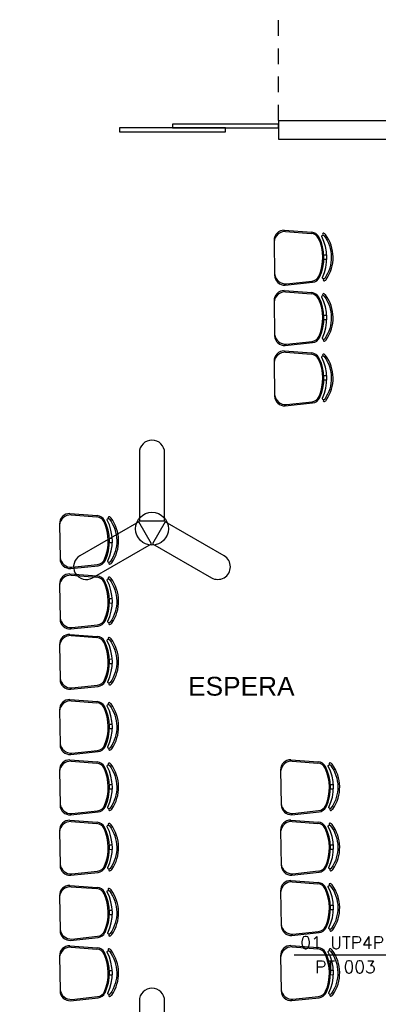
# Model space of a CAD drawing. Extents: x 116.9 to 167.9, y -246.1 to -216.8.
# Tile 8 of 13: x 147.2 to 150.1, y -234.4 to -226.6. Entities that reach past the tile are written whole.
import ezdxf
from ezdxf.enums import TextEntityAlignment as Align

# ---------------------------------------------------------------- set-up
doc = ezdxf.new("R2010")
doc.units = 0
doc.header["$MEASUREMENT"] = 0
doc.linetypes.add('HIDDEN', pattern=[0.375, 0.25, -0.125])
doc.layers.get('0').update_dxf_attribs({"linetype": 'CONTINUOUS'})
for name, color, linetype in [('ARQ_TXT_AMB', 4, 'CONTINUOUS'), ('paredes1', 8, 'CONTINUOUS'), ('TEXTO', 4, 'CONTINUOUS')]:
    doc.layers.add(name, color=color, linetype=linetype)
doc.styles.add('ROMANS', font='romans')
doc.styles.add('Texto Cota', font='ARIAL.TTF')

# ---------------------------------------------------------------- blocks, each defined once
blk = doc.blocks.new('AREA')
at = {"style": 'Texto Cota'}
for tag, p in [('AREAS:COMODO', (0, 1.75)), ('AREAS:VALOR', (0, -1.25))]:
    blk.add_attdef(tag, text='', height=2, dxfattribs=at).set_placement(p, align=Align.MIDDLE_CENTER)
blk = doc.blocks.new('*U31')
blk.add_lwpolyline([(-0.1011, -0.3219), (0.1011, -0.3219), (0.1011, 0.2208, 1), (-0.1011, 0.2208), (-0.1011, -0.3219)], format="xyb")

msp = doc.modelspace()

# ---------------------------------------------------------------- linework, layer by layer
at = {"layer": 'paredes1'}
for p, q in [((149.2655, -227.3612), (155.2732, -227.3612)), ((149.2655, -227.3612), (149.2655, -227.5112)), ((149.2655, -227.5112), (150.8532, -227.5112))]:
    msp.add_line(p, q, dxfattribs=at)
at = {"layer": 'paredes1', "linetype": 'ByBlock'}
for p, q in [((149.3112, -228.2363), (149.5302, -228.2525)), ((149.3214, -228.2466), (149.5263, -228.2624)), ((149.2289, -228.3175), (149.2333, -228.5961)), ((149.6268, -228.4331), (149.6503, -228.4327)), ((149.6274, -228.4681), (149.6509, -228.4677)), ((149.3181, -228.6747), (149.5364, -228.6516)), ((149.3279, -228.6641), (149.5322, -228.6419)), ((149.3112, -228.7178), (149.5302, -228.734)), ((149.3214, -228.7281), (149.5263, -228.7439)), ((149.2289, -228.799), (149.2333, -229.0776)), ((149.6268, -228.9146), (149.6503, -228.9142)), ((149.6274, -228.9496), (149.6509, -228.9492)), ((149.3181, -229.1562), (149.5364, -229.1331)), ((149.3279, -229.1456), (149.5322, -229.1234)), ((149.3112, -229.1993), (149.5302, -229.2155)), ((149.3214, -229.2096), (149.5263, -229.2254)), ((149.2289, -229.2805), (149.2333, -229.5591)), ((149.6268, -229.3961), (149.6503, -229.3957)), ((149.6274, -229.4311), (149.6509, -229.4307)), ((149.3181, -229.6377), (149.5364, -229.6146)), ((149.3279, -229.6271), (149.5322, -229.6049)), ((147.5981, -230.4968), (147.8171, -230.513)), ((147.6083, -230.5071), (147.8132, -230.5229)), ((147.5158, -230.5781), (147.5202, -230.8566)), ((147.9137, -230.6936), (147.9372, -230.6932)), ((147.9143, -230.7286), (147.9378, -230.7282)), ((147.605, -230.9352), (147.8233, -230.9122)), ((147.6148, -230.9246), (147.8191, -230.9024)), ((147.5981, -230.9783), (147.8171, -230.9945)), ((147.6083, -230.9886), (147.8132, -231.0044)), ((147.5158, -231.0596), (147.5202, -231.3381)), ((147.9137, -231.1751), (147.9372, -231.1748)), ((147.9143, -231.2101), (147.9378, -231.2097)), ((147.605, -231.4167), (147.8233, -231.3937)), ((147.6148, -231.4061), (147.8191, -231.3839)), ((147.5981, -231.4598), (147.8171, -231.476)), ((147.6083, -231.4701), (147.8132, -231.4859)), ((147.5158, -231.5411), (147.5202, -231.8196)), ((147.9137, -231.6566), (147.9372, -231.6563)), ((147.9143, -231.6916), (147.9378, -231.6912)), ((147.605, -231.8982), (147.8233, -231.8752)), ((147.6148, -231.8876), (147.8191, -231.8654)), ((147.5981, -231.98), (147.8171, -231.9962)), ((147.5158, -232.0612), (147.5202, -232.3398)), ((147.6083, -231.9903), (147.8132, -232.0061)), ((147.9137, -232.1768), (147.9372, -232.1764)), ((147.9143, -232.2118), (147.9378, -232.2114)), ((147.605, -232.4184), (147.8233, -232.3953)), ((147.6148, -232.4078), (147.8191, -232.3856)), ((147.5981, -232.4615), (147.8171, -232.4777)), ((147.6083, -232.4718), (147.8132, -232.4876)), ((149.3637, -232.4604), (149.5826, -232.4766)), ((149.3738, -232.4707), (149.5787, -232.4865)), ((147.5158, -232.5427), (147.5202, -232.8213)), ((149.2813, -232.5416), (149.2857, -232.8202)), ((147.9137, -232.6583), (147.9372, -232.6579)), ((147.9143, -232.6933), (147.9378, -232.6929)), ((149.6793, -232.6572), (149.7028, -232.6568)), ((149.6798, -232.6922), (149.7033, -232.6918)), ((147.605, -232.8999), (147.8233, -232.8768)), ((147.6148, -232.8893), (147.8191, -232.8671)), ((149.3705, -232.8988), (149.5889, -232.8757)), ((149.3804, -232.8881), (149.5847, -232.8659)), ((147.5981, -232.943), (147.8171, -232.9592)), ((147.6083, -232.9533), (147.8132, -232.9691)), ((149.3637, -232.9419), (149.5826, -232.9581)), ((149.3738, -232.9522), (149.5787, -232.968)), ((147.5158, -233.0242), (147.5202, -233.3028)), ((149.2813, -233.0231), (149.2857, -233.3017)), ((147.9137, -233.1398), (147.9372, -233.1394)), ((149.6793, -233.1387), (149.7028, -233.1383)), ((147.9143, -233.1748), (147.9378, -233.1744)), ((149.6798, -233.1737), (149.7033, -233.1733)), ((147.605, -233.3814), (147.8233, -233.3583)), ((147.6148, -233.3708), (147.8191, -233.3486)), ((149.3705, -233.3803), (149.5889, -233.3572)), ((149.3804, -233.3696), (149.5847, -233.3474)), ((147.598, -233.4623), (147.817, -233.4784)), ((147.6082, -233.4726), (147.8131, -233.4883)), ((149.3637, -233.4234), (149.5826, -233.4396)), ((149.3738, -233.4337), (149.5787, -233.4495)), ((147.5157, -233.5435), (147.5201, -233.822)), ((149.2813, -233.5046), (149.2857, -233.7832)), ((149.6793, -233.6202), (149.7028, -233.6198)), ((147.9136, -233.659), (147.9371, -233.6587)), ((147.9142, -233.694), (147.9377, -233.6937)), ((149.6798, -233.6552), (149.7033, -233.6548)), ((147.6147, -233.89), (147.819, -233.8678)), ((149.3705, -233.8618), (149.5889, -233.8387)), ((149.3804, -233.8511), (149.5847, -233.8289)), ((147.598, -233.9438), (147.817, -233.9599)), ((147.6049, -233.9006), (147.8232, -233.8776)), ((149.3636, -233.9427), (149.5825, -233.9588)), ((147.5157, -234.025), (147.5201, -234.3035)), ((147.6082, -233.9541), (147.8131, -233.9698)), ((149.2812, -234.0239), (149.2856, -234.3024)), ((149.3737, -233.953), (149.5786, -233.9687)), ((147.9136, -234.1405), (147.9371, -234.1402)), ((147.9142, -234.1755), (147.9377, -234.1752)), ((149.6792, -234.1394), (149.7027, -234.1391)), ((149.6797, -234.1744), (149.7032, -234.1741)), ((147.6049, -234.3821), (147.8232, -234.3591)), ((147.6147, -234.3715), (147.819, -234.3493)), ((149.3704, -234.381), (149.5888, -234.358)), ((149.3803, -234.3704), (149.5846, -234.3482))]:
    msp.add_line(p, q, dxfattribs=at)
at = {"layer": 'paredes1', "linetype": 'HIDDEN', "ltscale": 0.5}
msp.add_lwpolyline([(149.2655, -227.3612), (149.2655, -225.8612), (130.7248, -225.8612)], dxfattribs=at)
at = {"layer": 'paredes1', "linetype": 'ByBlock'}
for points in [[(147.9943, -227.4512), (148.8418, -227.4512), (148.8418, -227.4212), (147.9943, -227.4212)], [(148.418, -227.4212), (149.2655, -227.4212), (149.2655, -227.3912), (148.418, -227.3912)]]:
    msp.add_lwpolyline(points, close=True, dxfattribs=at)
for points in [[(149.6148, -228.6139, 0.237888), (149.6097, -228.2878, -0.605717), (149.6236, -228.2768, -0.122717), (149.6284, -228.2805, -0.323529), (149.6337, -228.6205, -0.122717), (149.6291, -228.6244, -0.605717)], [(149.6148, -229.0954, 0.237888), (149.6097, -228.7693, -0.605717), (149.6236, -228.7583, -0.122717), (149.6284, -228.762, -0.323529), (149.6337, -229.102, -0.122717), (149.6291, -229.1059, -0.605717)], [(149.6148, -229.5769, 0.237888), (149.6097, -229.2508, -0.605717), (149.6236, -229.2398, -0.122717), (149.6284, -229.2436, -0.323529), (149.6337, -229.5835, -0.122717), (149.6291, -229.5874, -0.605717)], [(147.9017, -230.8744, 0.237888), (147.8966, -230.5483, -0.605717), (147.9105, -230.5373, -0.122717), (147.9152, -230.5411, -0.323529), (147.9206, -230.881, -0.122717), (147.916, -230.8849, -0.605717)], [(147.9017, -231.3559, 0.237888), (147.8966, -231.0298, -0.605717), (147.9105, -231.0188, -0.122717), (147.9152, -231.0226, -0.323529), (147.9206, -231.3625, -0.122717), (147.916, -231.3664, -0.605717)], [(147.9017, -231.8374, 0.237888), (147.8966, -231.5113, -0.605717), (147.9105, -231.5003, -0.122717), (147.9152, -231.5041, -0.323529), (147.9206, -231.844, -0.122717), (147.916, -231.8479, -0.605717)], [(147.9017, -232.3576, 0.237888), (147.8966, -232.0315, -0.605717), (147.9105, -232.0205, -0.122717), (147.9152, -232.0242, -0.323529), (147.9206, -232.3642, -0.122717), (147.916, -232.3681, -0.605717)], [(147.9017, -232.8391, 0.237888), (147.8966, -232.513, -0.605717), (147.9105, -232.502, -0.122717), (147.9152, -232.5057, -0.323529), (147.9206, -232.8457, -0.122717), (147.916, -232.8496, -0.605717)], [(149.6672, -232.838, 0.237888), (149.6621, -232.5118, -0.605717), (149.6761, -232.5009, -0.122717), (149.6808, -232.5046, -0.323529), (149.6861, -232.8446, -0.122717), (149.6815, -232.8485, -0.605717)], [(147.9017, -233.3206, 0.237888), (147.8966, -232.9945, -0.605717), (147.9105, -232.9835, -0.122717), (147.9152, -232.9872, -0.323529), (147.9206, -233.3272, -0.122717), (147.916, -233.3311, -0.605717)], [(149.6672, -233.3195, 0.237888), (149.6621, -232.9933, -0.605717), (149.6761, -232.9824, -0.122717), (149.6808, -232.9861, -0.323529), (149.6861, -233.3261, -0.122717), (149.6815, -233.33, -0.605717)], [(149.6672, -233.801, 0.237888), (149.6621, -233.4748, -0.605717), (149.6761, -233.4639, -0.122717), (149.6808, -233.4676, -0.323529), (149.6861, -233.8076, -0.122717), (149.6815, -233.8115, -0.605717)], [(147.9016, -233.8398, 0.237888), (147.8965, -233.5137, -0.605717), (147.9104, -233.5028, -0.122717), (147.9152, -233.5065, -0.323529), (147.9205, -233.8465, -0.122717), (147.9159, -233.8504, -0.605717)], [(147.9016, -234.3213, 0.237888), (147.8965, -233.9952, -0.605717), (147.9104, -233.9843, -0.122717), (147.9152, -233.988, -0.323529), (147.9205, -234.328, -0.122717), (147.9159, -234.3319, -0.605717)], [(149.6671, -234.3202, 0.237888), (149.662, -233.9941, -0.605717), (149.676, -233.9831, -0.122717), (149.6807, -233.9869, -0.323529), (149.686, -234.3268, -0.122717), (149.6814, -234.3307, -0.605717)]]:
    msp.add_lwpolyline(points, format="xyb", close=True, dxfattribs=at)
msp.add_lwpolyline([(148.3597, -230.5619), (148.2586, -230.737), (148.7286, -231.0083, 1), (148.8297, -230.8332), (148.3597, -230.5619)], format="xyb", dxfattribs=at)
at = {"layer": 'paredes1', "ltscale": 10}
msp.add_circle((148.2544, -230.6178), 0.1311, dxfattribs=at)
at = {"layer": 'paredes1', "linetype": 'ByBlock'}
for centre, radius, start, end in [((149.3089, -228.3163), 0.08, 88.33056, 180.8998), ((149.3177, -228.3352), 0.0887, 87.64757, 175.30731), ((149.5209, -228.3322), 0.07, 25.16372, 85.59991), ((149.525, -228.3223), 0.07, 27.2951, 85.77855), ((149.2654, -228.4563), 0.3622, 334.50451, 27.2951), ((149.6243, -228.2687), 0.00782, 45.57426, 241.08892), ((149.6185, -228.2882), 0.0125, 37.7697, 65.75434), ((149.6185, -228.2882), 0.0275, 37.44267, 65.75434), ((149.3958, -228.4542), 0.3052, 325.02359, 36.77601), ((149.2565, -228.4564), 0.3622, 336.63589, 25.16372), ((149.3132, -228.5948), 0.08, 180.8998, 273.46904), ((149.3215, -228.5756), 0.0887, 186.49229, 274.15203), ((149.5247, -228.5723), 0.07, 276.1997, 336.63589), ((149.5291, -228.582), 0.07, 276.02105, 334.50451), ((149.63, -228.6325), 0.00782, 120.71068, 316.22534), ((149.6236, -228.6132), 0.0275, 296.04526, 324.35693), ((149.3089, -228.7978), 0.08, 88.33056, 180.8998), ((149.3177, -228.8167), 0.0887, 87.64757, 175.30731), ((149.5209, -228.8137), 0.07, 25.16372, 85.59991), ((149.525, -228.8038), 0.07, 27.2951, 85.77855), ((149.6243, -228.7502), 0.00782, 45.57426, 241.08892), ((149.6185, -228.7697), 0.0125, 37.7697, 65.75434), ((149.6185, -228.7697), 0.0275, 37.44267, 65.75434), ((149.3958, -228.9357), 0.3052, 325.02359, 36.77601), ((149.2565, -228.9379), 0.3622, 336.63589, 25.16372), ((149.2654, -228.9378), 0.3622, 334.50451, 27.2951), ((149.3132, -229.0763), 0.08, 180.8998, 273.46904), ((149.3215, -229.0571), 0.0887, 186.49229, 274.15203), ((149.5247, -229.0538), 0.07, 276.1997, 336.63589), ((149.5291, -229.0635), 0.07, 276.02105, 334.50451), ((149.63, -229.114), 0.00782, 120.71068, 316.22534), ((149.6236, -229.0947), 0.0275, 296.04526, 324.35693), ((149.3089, -229.2793), 0.08, 88.33056, 180.8998), ((149.3177, -229.2983), 0.0887, 87.64757, 175.30731), ((149.5209, -229.2952), 0.07, 25.16372, 85.59991), ((149.525, -229.2853), 0.07, 27.2951, 85.77855), ((149.6243, -229.2317), 0.00782, 45.57426, 241.08892), ((149.6185, -229.2512), 0.0275, 37.44267, 65.75434), ((149.3958, -229.4172), 0.3052, 325.02359, 36.77601), ((149.2565, -229.4194), 0.3622, 336.63589, 25.16372), ((149.2654, -229.4193), 0.3622, 334.50451, 27.2951), ((149.6185, -229.2512), 0.0125, 37.7697, 65.75434), ((149.3215, -229.5386), 0.0887, 186.49229, 274.15203), ((149.3132, -229.5578), 0.08, 180.8998, 273.46904), ((149.5247, -229.5353), 0.07, 276.1997, 336.63589), ((149.5291, -229.545), 0.07, 276.02105, 334.50451), ((149.63, -229.5955), 0.00782, 120.71068, 316.22534), ((149.6236, -229.5762), 0.0275, 296.04526, 324.35693), ((147.5958, -230.5768), 0.08, 88.33056, 180.8998), ((147.6046, -230.5958), 0.0887, 87.64757, 175.30731), ((147.8078, -230.5927), 0.07, 25.16372, 85.59991), ((147.8119, -230.5828), 0.07, 27.2951, 85.77855), ((147.5434, -230.7169), 0.3622, 336.63589, 25.16372), ((147.5523, -230.7168), 0.3622, 334.50451, 27.2951), ((147.9112, -230.5292), 0.00782, 45.57426, 241.08892), ((147.9054, -230.5487), 0.0125, 37.7697, 65.75434), ((147.9054, -230.5487), 0.0275, 37.44267, 65.75434), ((147.6827, -230.7147), 0.3052, 325.02359, 36.77601), ((147.6001, -230.8553), 0.08, 180.8998, 273.46904), ((147.6084, -230.8361), 0.0887, 186.49229, 274.15203), ((147.8116, -230.8328), 0.07, 276.1997, 336.63589), ((147.816, -230.8426), 0.07, 276.02105, 334.50451), ((147.9169, -230.893), 0.00782, 120.71068, 316.22534), ((147.9105, -230.8737), 0.0275, 296.04526, 324.35693), ((147.5958, -231.0583), 0.08, 88.33056, 180.8998), ((147.6046, -231.0773), 0.0887, 87.64757, 175.30731), ((147.8078, -231.0742), 0.07, 25.16372, 85.59991), ((147.8119, -231.0643), 0.07, 27.2951, 85.77855), ((147.5434, -231.1984), 0.3622, 336.63589, 25.16372), ((147.5523, -231.1983), 0.3622, 334.50451, 27.2951), ((147.9112, -231.0107), 0.00782, 45.57426, 241.08892), ((147.9054, -231.0302), 0.0125, 37.7697, 65.75434), ((147.9054, -231.0302), 0.0275, 37.44267, 65.75434), ((147.6827, -231.1962), 0.3052, 325.02359, 36.77601), ((147.6001, -231.3369), 0.08, 180.8998, 273.46904), ((147.6084, -231.3176), 0.0887, 186.49229, 274.15203), ((147.8116, -231.3143), 0.07, 276.1997, 336.63589), ((147.816, -231.3241), 0.07, 276.02105, 334.50451), ((147.9169, -231.3745), 0.00782, 120.71068, 316.22534), ((147.9105, -231.3552), 0.0275, 296.04526, 324.35693), ((147.5958, -231.5398), 0.08, 88.33056, 180.8998), ((147.6046, -231.5588), 0.0887, 87.64757, 175.30731), ((147.8078, -231.5557), 0.07, 25.16372, 85.59991), ((147.8119, -231.5458), 0.07, 27.2951, 85.77855), ((147.5523, -231.6798), 0.3622, 334.50451, 27.2951), ((147.9112, -231.4922), 0.00782, 45.57426, 241.08892), ((147.9054, -231.5117), 0.0125, 37.7697, 65.75434), ((147.9054, -231.5117), 0.0275, 37.44267, 65.75434), ((147.6827, -231.6778), 0.3052, 325.02359, 36.77601), ((147.5434, -231.6799), 0.3622, 336.63589, 25.16372), ((147.6001, -231.8184), 0.08, 180.8998, 273.46904), ((147.6084, -231.7991), 0.0887, 186.49229, 274.15203), ((147.8116, -231.7958), 0.07, 276.1997, 336.63589), ((147.816, -231.8056), 0.07, 276.02105, 334.50451), ((147.9169, -231.856), 0.00782, 120.71068, 316.22534), ((147.9105, -231.8367), 0.0275, 296.04526, 324.35693), ((147.5958, -232.06), 0.08, 88.33056, 180.8998), ((147.6046, -232.0789), 0.0887, 87.64757, 175.30731), ((147.8078, -232.0759), 0.07, 25.16372, 85.59991), ((147.8119, -232.066), 0.07, 27.2951, 85.77855), ((147.5434, -232.2001), 0.3622, 336.63589, 25.16372), ((147.5523, -232.2), 0.3622, 334.50451, 27.2951), ((147.9112, -232.0124), 0.00782, 45.57426, 241.08892), ((147.9054, -232.0319), 0.0125, 37.7697, 65.75434), ((147.9054, -232.0319), 0.0275, 37.44267, 65.75434), ((147.6827, -232.1979), 0.3052, 325.02359, 36.77601), ((147.6001, -232.3385), 0.08, 180.8998, 273.46904), ((147.6084, -232.3193), 0.0887, 186.49229, 274.15203), ((147.8116, -232.316), 0.07, 276.1997, 336.63589), ((147.816, -232.3257), 0.07, 276.02105, 334.50451), ((147.9169, -232.3762), 0.00782, 120.71068, 316.22534), ((147.9105, -232.3569), 0.0275, 296.04526, 324.35693), ((147.5958, -232.5415), 0.08, 88.33056, 180.8998), ((147.6046, -232.5604), 0.0887, 87.64757, 175.30731), ((147.8078, -232.5574), 0.07, 25.16372, 85.59991), ((147.8119, -232.5475), 0.07, 27.2951, 85.77855), ((147.5434, -232.6816), 0.3622, 336.63589, 25.16372), ((147.5523, -232.6815), 0.3622, 334.50451, 27.2951), ((147.9112, -232.4939), 0.00782, 45.57426, 241.08892), ((147.9054, -232.5134), 0.0125, 37.7697, 65.75434), ((147.9054, -232.5134), 0.0275, 37.44267, 65.75434), ((147.6827, -232.6794), 0.3052, 325.02359, 36.77601), ((149.3613, -232.5404), 0.08, 88.33056, 180.8998), ((149.3702, -232.5593), 0.0887, 87.64757, 175.30731), ((149.5734, -232.5563), 0.07, 25.16372, 85.59991), ((149.5775, -232.5464), 0.07, 27.2951, 85.77855), ((149.3089, -232.6805), 0.3622, 336.63589, 25.16372), ((149.3178, -232.6803), 0.3622, 334.50451, 27.2951), ((149.6767, -232.4928), 0.00782, 45.57426, 241.08892), ((149.6709, -232.5123), 0.0125, 37.7697, 65.75434), ((149.6709, -232.5123), 0.0275, 37.44267, 65.75434), ((149.4483, -232.6783), 0.3052, 325.02359, 36.77601), ((147.6001, -232.82), 0.08, 180.8998, 273.46904), ((147.6084, -232.8008), 0.0887, 186.49229, 274.15203), ((147.8116, -232.7975), 0.07, 276.1997, 336.63589), ((147.816, -232.8072), 0.07, 276.02105, 334.50451), ((147.9169, -232.8577), 0.00782, 120.71068, 316.22534), ((149.3657, -232.8189), 0.08, 180.8998, 273.46904), ((149.3739, -232.7997), 0.0887, 186.49229, 274.15203), ((149.5771, -232.7964), 0.07, 276.1997, 336.63589), ((149.5816, -232.8061), 0.07, 276.02105, 334.50451), ((149.6825, -232.8565), 0.00782, 120.71068, 316.22534), ((147.9105, -232.8384), 0.0275, 296.04526, 324.35693), ((149.676, -232.8372), 0.0275, 296.04526, 324.35693), ((147.5958, -233.023), 0.08, 88.33056, 180.8998), ((147.6046, -233.0419), 0.0887, 87.64757, 175.30731), ((147.8078, -233.0389), 0.07, 25.16372, 85.59991), ((147.8119, -233.029), 0.07, 27.2951, 85.77855), ((147.5523, -233.163), 0.3622, 334.50451, 27.2951), ((147.9112, -232.9754), 0.00782, 45.57426, 241.08892), ((147.9054, -232.9949), 0.0125, 37.7697, 65.75434), ((147.9054, -232.9949), 0.0275, 37.44267, 65.75434), ((147.6827, -233.1609), 0.3052, 325.02359, 36.77601), ((149.3613, -233.0219), 0.08, 88.33056, 180.8998), ((149.3702, -233.0408), 0.0887, 87.64757, 175.30731), ((149.5734, -233.0378), 0.07, 25.16372, 85.59991), ((149.5775, -233.0279), 0.07, 27.2951, 85.77855), ((149.3089, -233.162), 0.3622, 336.63589, 25.16372), ((149.3178, -233.1618), 0.3622, 334.50451, 27.2951), ((149.6767, -232.9743), 0.00782, 45.57426, 241.08892), ((149.6709, -232.9938), 0.0125, 37.7697, 65.75434), ((149.6709, -232.9938), 0.0275, 37.44267, 65.75434), ((149.4483, -233.1598), 0.3052, 325.02359, 36.77601), ((147.5434, -233.1631), 0.3622, 336.63589, 25.16372), ((147.6001, -233.3015), 0.08, 180.8998, 273.46904), ((147.6084, -233.2823), 0.0887, 186.49229, 274.15203), ((147.8116, -233.279), 0.07, 276.1997, 336.63589), ((147.816, -233.2887), 0.07, 276.02105, 334.50451), ((149.3657, -233.3004), 0.08, 180.8998, 273.46904), ((149.3739, -233.2812), 0.0887, 186.49229, 274.15203), ((149.5771, -233.2779), 0.07, 276.1997, 336.63589), ((149.5816, -233.2876), 0.07, 276.02105, 334.50451), ((147.9169, -233.3392), 0.00782, 120.71068, 316.22534), ((147.9105, -233.3199), 0.0275, 296.04526, 324.35693), ((149.6825, -233.338), 0.00782, 120.71068, 316.22534), ((149.676, -233.3187), 0.0275, 296.04526, 324.35693), ((147.5957, -233.5422), 0.08, 88.33056, 180.8998), ((147.6045, -233.5612), 0.0887, 87.64757, 175.30731), ((147.8118, -233.5482), 0.07, 27.2951, 85.77855), ((149.3613, -233.5034), 0.08, 88.33056, 180.8998), ((149.3702, -233.5223), 0.0887, 87.64757, 175.30731), ((149.5734, -233.5193), 0.07, 25.16372, 85.59991), ((149.5775, -233.5094), 0.07, 27.2951, 85.77855), ((149.3178, -233.6434), 0.3622, 334.50451, 27.2951), ((149.6767, -233.4558), 0.00782, 45.57426, 241.08892), ((149.6709, -233.4753), 0.0125, 37.7697, 65.75434), ((149.6709, -233.4753), 0.0275, 37.44267, 65.75434), ((149.4483, -233.6413), 0.3052, 325.02359, 36.77601), ((147.8077, -233.5581), 0.07, 25.16372, 85.59991), ((147.5433, -233.6824), 0.3622, 336.63589, 25.16372), ((147.5522, -233.6822), 0.3622, 334.50451, 27.2951), ((147.9111, -233.4947), 0.00782, 45.57426, 241.08892), ((147.9053, -233.5142), 0.0125, 37.7697, 65.75434), ((147.9053, -233.5142), 0.0275, 37.44267, 65.75434), ((147.6826, -233.6802), 0.3052, 325.02359, 36.77601), ((149.3089, -233.6435), 0.3622, 336.63589, 25.16372), ((149.3657, -233.7819), 0.08, 180.8998, 273.46904), ((149.3739, -233.7627), 0.0887, 186.49229, 274.15203), ((149.5771, -233.7594), 0.07, 276.1997, 336.63589), ((147.6, -233.8208), 0.08, 180.8998, 273.46904), ((147.6083, -233.8015), 0.0887, 186.49229, 274.15203), ((147.8115, -233.7982), 0.07, 276.1997, 336.63589), ((147.8159, -233.808), 0.07, 276.02105, 334.50451), ((147.9168, -233.8584), 0.00782, 120.71068, 316.22534), ((147.9104, -233.8391), 0.0275, 296.04526, 324.35693), ((149.5816, -233.7691), 0.07, 276.02105, 334.50451), ((149.6825, -233.8195), 0.00782, 120.71068, 316.22534), ((149.676, -233.8002), 0.0275, 296.04526, 324.35693), ((147.5957, -234.0237), 0.08, 88.33056, 180.8998), ((149.3612, -234.0226), 0.08, 88.33056, 180.8998), ((147.6045, -234.0427), 0.0887, 87.64757, 175.30731), ((147.8077, -234.0396), 0.07, 25.16372, 85.59991), ((147.8118, -234.0297), 0.07, 27.2951, 85.77855), ((147.5433, -234.1639), 0.3622, 336.63589, 25.16372), ((147.5522, -234.1637), 0.3622, 334.50451, 27.2951), ((147.9111, -233.9762), 0.00782, 45.57426, 241.08892), ((147.9053, -233.9957), 0.0125, 37.7697, 65.75434), ((147.9053, -233.9957), 0.0275, 37.44267, 65.75434), ((147.6826, -234.1617), 0.3052, 325.02359, 36.77601), ((149.3701, -234.0416), 0.0887, 87.64757, 175.30731), ((149.5733, -234.0385), 0.07, 25.16372, 85.59991), ((149.5774, -234.0286), 0.07, 27.2951, 85.77855), ((149.3088, -234.1627), 0.3622, 336.63589, 25.16372), ((149.3177, -234.1626), 0.3622, 334.50451, 27.2951), ((149.6766, -233.9751), 0.00782, 45.57426, 241.08892), ((149.6708, -233.9945), 0.0125, 37.7697, 65.75434), ((149.6708, -233.9945), 0.0275, 37.44267, 65.75434), ((149.4482, -234.1606), 0.3052, 325.02359, 36.77601), ((147.6, -234.3023), 0.08, 180.8998, 273.46904), ((147.6083, -234.283), 0.0887, 186.49229, 274.15203), ((147.8115, -234.2797), 0.07, 276.1997, 336.63589), ((147.8159, -234.2895), 0.07, 276.02105, 334.50451), ((147.9168, -234.3399), 0.00782, 120.71068, 316.22534), ((147.9104, -234.3206), 0.0275, 296.04526, 324.35693), ((149.3656, -234.3012), 0.08, 180.8998, 273.46904), ((149.3739, -234.2819), 0.0887, 186.49229, 274.15203), ((149.577, -234.2786), 0.07, 276.1997, 336.63589), ((149.5815, -234.2884), 0.07, 276.02105, 334.50451), ((149.6824, -234.3388), 0.00782, 120.71068, 316.22534), ((149.6759, -234.3195), 0.0275, 296.04526, 324.35693)]:
    msp.add_arc(centre, radius, start, end, dxfattribs=at)
at = {"layer": 'TEXTO', "color": 40}
msp.add_line((149.3892, -234.0166), (150.3315, -234.0166), dxfattribs=at)

# ---------------------------------------------------------------- block references
at = {"layer": 'ARQ_TXT_AMB', "linetype": 'Continuous', "lineweight": -3}
ref = msp.add_blockref('AREA', (148.9678, -231.9788), dxfattribs=dict(at, xscale=0.05999999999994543, yscale=0.05999999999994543, zscale=0.05999999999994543))
ref.add_attrib('AREAS:COMODO', 'ESPERA', dxfattribs={"layer": '0', "height": 0.15, "style": 'Texto Cota'}).set_placement((148.9678, -231.8738), align=Align.MIDDLE_CENTER)
at = {"layer": 'paredes1', "linetype": 'ByBlock', "transparency": 16777216}
for p in [(148.2544, -230.2326), (148.2544, -234.6045)]:
    msp.add_blockref('*U31', p, dxfattribs=at)
at = {"layer": 'paredes1', "linetype": 'ByBlock', "transparency": 16777216, "rotation": 120}
msp.add_blockref('*U31', (147.9209, -230.8104), dxfattribs=at)

# ---------------------------------------------------------------- texts
at = {"layer": 'TEXTO', "color": 2, "style": 'ROMANS'}
for s, p in [('01 UTP4P', (149.4383, -233.969)), ('PT 003', (149.5569, -234.1627))]:
    msp.add_text(s, height=0.1, dxfattribs=at).set_placement(p)

doc.saveas('drawing.dxf')
